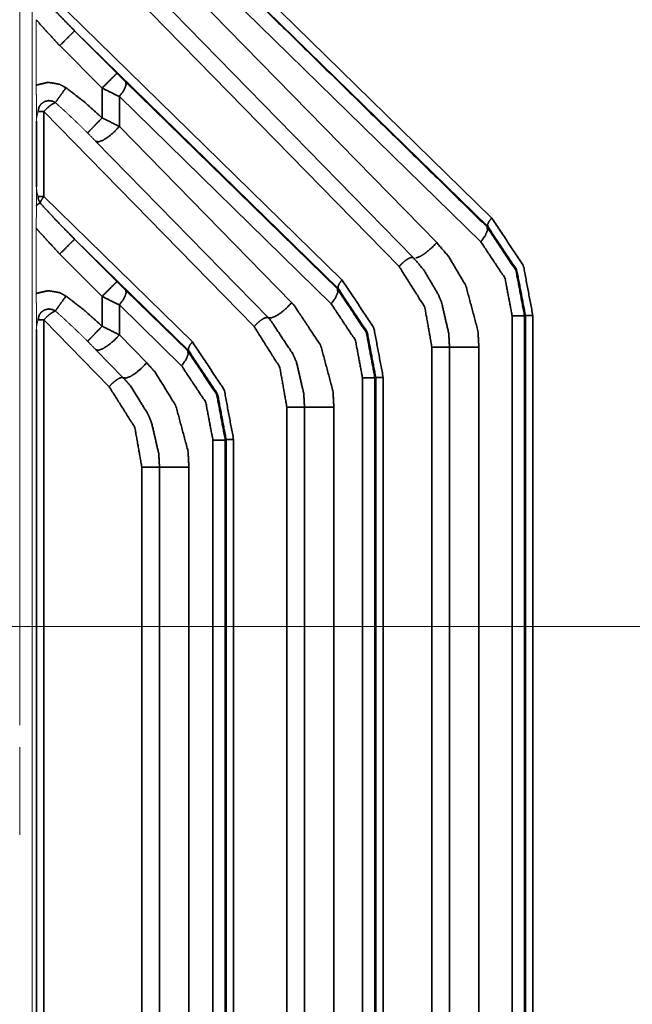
# Model space of a CAD drawing. Header units: millimetres. Extents: x 4 to 836, y 5 to 589.
# Tile 95 of 145: x 653 to 667, y 299 to 322. Entities that reach past the tile are written whole.
import ezdxf

# ---------------------------------------------------------------- set-up
doc = ezdxf.new("R2010")
doc.units = ezdxf.units.MM
doc.layers.add('1', color=7, linetype='Continuous', true_color=0xffffff)
doc.styles.add('ideas_simplex', font='simplex.shx')
doc.dimstyles.get("Standard").update_dxf_attribs({"dimtxt": 0.18, "dimasz": 0.18, "dimexe": 0.18, "dimexo": 0.0625, "dimgap": 0.09, "dimtad": 0, "dimtih": 1, "dimtoh": 1, "dimdec": 4, "dimzin": 0, "dimdsep": 46, "dimtxsty": 'Standard', "dimcen": 0.09, "dimadec": 0, "dimazin": 0, "dimtfac": 1, "dimtdec": 4, "dimtofl": 0, "dimtmove": 0, "dimatfit": 3, "dimfxl": 1, "dimtolj": 1, "dimtzin": 0, "dimarcsym": 0})

# ---------------------------------------------------------------- blocks, each defined once
blk = doc.blocks.new('_U5')
at = {"layer": '1', "color": 87, "lineweight": 25}
for p, q in [((663.6225, 395.000191), (662.1225, 395.000191)), ((662.1225, 395.000191), (662.1225, 389.375191)), ((676.3275, 395.000191), (674.8275, 395.000191)), ((676.3275, 389.375191), (676.3275, 395.000191)), ((662.1225, 389.375191), (663.6225, 389.375191)), ((674.8275, 389.375191), (676.3275, 389.375191))]:
    blk.add_line(p, q, dxfattribs=at)
at = {"layer": '1', "color": 152, "lineweight": 13}
for p, q in [((637.725, 328.892921), (637.725, 389.875191)), ((700.725, 310.5), (700.725, 389.875191))]:
    blk.add_line(p, q, dxfattribs=at)
at = {"layer": '1', "color": 27, "lineweight": 13}
blk.add_line((700.725, 387.875191), (637.725, 387.875191), dxfattribs=at)
at = {"layer": '1', "color": 27, "lineweight": 18}
for points in [[(637.725, 387.875191), (640.724998, 388.404172), (640.725002, 387.34621)], [(700.725, 387.875191), (697.725002, 387.34621), (697.724998, 388.404172)]]:
    blk.add_solid(points, dxfattribs=at)
at = {"layer": '1', "color": 87, "linetype": 'Continuous', "lineweight": 25, "char_height": 3, "attachment_point": 7, "line_spacing_factor": 1.204819, "style": 'ideas_simplex'}
for s, insert in [('\\W1.0642;63', (666.564, 397.135191)), ('\\W1.2097;2.48', (663.594, 389.822691))]:
    blk.add_mtext(s, dxfattribs=dict(at, insert=insert))
blk = doc.blocks.new('_U9')
at = {"layer": '1', "color": 152, "lineweight": 13}
for p, q in [((698.225, 308), (616.908898, 308)), ((670.749078, 246.499924), (616.908898, 246.499924))]:
    blk.add_line(p, q, dxfattribs=at)
at = {"layer": '1', "color": 27, "lineweight": 13}
blk.add_line((618.908898, 308), (618.908898, 246.499924), dxfattribs=at)
at = {"layer": '1', "color": 87, "lineweight": 25}
for p, q in [((617.408898, 284.352462), (611.783898, 284.352462)), ((611.783898, 284.352462), (611.783898, 282.852462)), ((617.408898, 282.852462), (617.408898, 284.352462)), ((611.783898, 271.647462), (611.783898, 270.147462)), ((617.408898, 270.147462), (617.408898, 271.647462)), ((611.783898, 270.147462), (617.408898, 270.147462))]:
    blk.add_line(p, q, dxfattribs=at)
at = {"layer": '1', "color": 27, "lineweight": 18}
for points in [[(618.908898, 308), (619.437879, 305.000002), (618.379917, 304.999998)], [(618.908898, 246.499924), (618.379917, 249.499922), (619.437879, 249.499926)]]:
    blk.add_solid(points, dxfattribs=at)
at = {"layer": '1', "color": 87, "linetype": 'Continuous', "lineweight": 25, "char_height": 3, "attachment_point": 7, "rotation": 90, "line_spacing_factor": 1.204819, "style": 'ideas_simplex'}
for s, insert in [('\\W1.2097;61,5', (609.942898, 271.594962)), ('\\W1.2097;2.42', (617.255398, 271.594962))]:
    blk.add_mtext(s, dxfattribs=dict(at, insert=insert))

msp = doc.modelspace()

# ---------------------------------------------------------------- linework, layer by layer
at = {"layer": '1', "color": 143, "linetype": 'Continuous', "lineweight": 18}
for p, q in [((652.925, 340.357), (652.925, 305.658)), ((653.225, 253.535), (653.225, 340.465)), ((653.319, 322.419), (653.319, 320.861)), ((653.319, 317.469), (653.319, 315.912)), ((652.925, 305.136), (652.925, 305.048)), ((652.925, 305.048), (652.925, 303.548)), ((652.925, 303.548), (652.925, 303.057))]:
    msp.add_line(p, q, dxfattribs=at)
at = {"layer": '1', "color": 143, "linetype": 'Continuous', "lineweight": 35}
for p, q in [((653.5, 328.118), (664.14, 317.715)), ((664.051, 317.503), (654.23, 327.105)), ((663.885, 317.142), (655.294, 325.542)), ((661.942, 316.556), (653.5, 325.186)), ((655.294, 324.831), (662.835, 317.123)), ((662.277, 316.769), (654.736, 324.477)), ((653.5, 323.168), (660.584, 316.242)), ((660.495, 316.03), (654.23, 322.155)), ((654.23, 322.155), (655.237, 321.148)), ((654.883, 320.795), (653.877, 321.802)), ((655.442, 320.945), (660.477, 316.022)), ((654.883, 320.086), (654.883, 320.795)), ((660.329, 315.669), (655.294, 320.592)), ((655.294, 320.592), (655.294, 319.881)), ((658.496, 315.129), (653.5, 320.237)), ((653.5, 320.237), (653.5, 318.218)), ((653.323, 318.447), (653.323, 320.008)), ((655.294, 319.881), (659.389, 315.695)), ((658.831, 315.341), (654.736, 319.527)), ((653.5, 318.218), (657.028, 314.769)), ((656.939, 314.557), (654.23, 317.205)), ((654.23, 317.205), (655.237, 316.199)), ((654.883, 315.845), (653.877, 316.852)), ((654.883, 315.137), (654.883, 315.845)), ((655.442, 315.995), (656.921, 314.549)), ((656.773, 314.196), (655.294, 315.642)), ((655.294, 315.642), (655.294, 314.931)), ((664.629, 278.62), (664.629, 315.38)), ((664.944, 315.389), (664.923, 315.38)), ((664.923, 315.38), (664.923, 278.62)), ((664.944, 278.611), (664.944, 315.389)), ((665.121, 315.389), (665.121, 278.611)), ((655.051, 313.701), (653.5, 315.287)), ((655.294, 314.931), (655.943, 314.268)), ((662.72, 279.357), (662.72, 314.643)), ((663.139, 279.357), (663.139, 314.643)), ((663.837, 314.643), (663.837, 279.357)), ((655.385, 313.914), (654.736, 314.577)), ((656.921, 314.549), (656.939, 314.557)), ((661.073, 280.093), (661.073, 313.907)), ((661.388, 313.916), (661.367, 313.907)), ((661.367, 313.907), (661.367, 280.093)), ((661.388, 280.084), (661.388, 313.916)), ((661.565, 313.916), (661.565, 280.084)), ((659.275, 280.784), (659.275, 313.216)), ((659.693, 280.784), (659.693, 313.216)), ((660.392, 313.216), (660.392, 280.784)), ((657.517, 281.566), (657.517, 312.434)), ((657.832, 312.443), (657.811, 312.434)), ((657.811, 312.434), (657.811, 281.566)), ((657.832, 281.557), (657.832, 312.443)), ((658.009, 312.443), (658.009, 281.557)), ((655.829, 282.212), (655.829, 311.788)), ((656.248, 282.212), (656.248, 311.788)), ((656.946, 311.788), (656.946, 282.212))]:
    msp.add_line(p, q, dxfattribs=at)
msp.add_open_spline([(656.825, 324.542), (664.033, 317.495)], degree=1, dxfattribs=at)
for points, knots in [([(653.41, 323.018), (653.555, 322.856), (653.789, 322.604), (654.23, 322.155)], [0, 0, 0.18283, 0.471339, 1, 1]), ([(653.877, 321.802), (653.423, 322.294), (653.319, 322.419)], [0, 0, 0.805213, 1, 1]), ([(654.23, 322.155), (654.2, 322.125), (654.122, 322.047), (654.009, 321.934), (653.877, 321.802)], [0, 0, 0.250001, 0.500004, 0.750001, 1, 1]), ([(655.237, 321.148), (655.206, 321.118), (655.129, 321.041), (655.016, 320.927), (654.883, 320.795)], [0, 0, 0.250001, 0.499997, 0.749998, 1, 1]), ([(655.237, 321.148), (655.343, 321.042), (655.442, 320.945)], [0, 0, 0.513818, 1, 1]), ([(653.319, 320.861), (653.34, 320.871), (653.604, 320.931), (653.871, 320.885), (654.024, 320.804)], [0, 0, 0.030938, 0.398167, 0.765407, 1, 1]), ([(655.442, 320.945), (655.455, 320.891), (655.451, 320.867), (655.432, 320.809), (655.399, 320.742), (655.377, 320.706), (655.294, 320.592)], [0, 0, 0.249664, 0.333185, 0.500001, 0.666816, 0.750334, 1, 1]), ([(654.024, 320.804), (653.93, 320.67), (653.879, 320.599), (653.834, 320.535), (653.773, 320.449)], [0, 0, 0.316309, 0.5, 0.683691, 1, 1]), ([(654.024, 320.804), (654.467, 320.461), (654.883, 320.086)], [0, 0, 0.499903, 1, 1]), ([(655.294, 320.592), (655.096, 320.689), (654.883, 320.795)], [0, 0, 0.490348, 1, 1]), ([(653.773, 320.449), (653.716, 320.48), (653.616, 320.497), (653.61, 320.497), (653.517, 320.474), (653.434, 320.416), (653.396, 320.364), (653.38, 320.33), (653.363, 320.237)], [0, 0, 0.114549, 0.29387, 0.305106, 0.473386, 0.652711, 0.766545, 0.832835, 1, 1]), ([(653.773, 320.449), (653.736, 320.433), (653.693, 320.409), (653.651, 320.38), (653.598, 320.336), (653.563, 320.304), (653.508, 320.246), (653.5, 320.237)], [0, 0, 0.158511, 0.317562, 0.462104, 0.642785, 0.765625, 0.967923, 1, 1]), ([(653.5, 320.237), (653.409, 320.237), (653.395, 320.237), (653.363, 320.237)], [0, 0, 0.589085, 0.701316, 1, 1]), ([(654.883, 320.086), (654.783, 319.982), (654.763, 319.961), (654.691, 319.886), (654.615, 319.808), (654.563, 319.753), (654.541, 319.726)], [0, 0, 0.202451, 0.244324, 0.405263, 0.607714, 0.810168, 1, 1]), ([(654.883, 320.086), (654.98, 320.039), (655.294, 319.881)], [0, 0, 0.229328, 1, 1]), ([(655.294, 319.881), (655.17, 319.751), (655.035, 319.637), (654.907, 319.556), (654.803, 319.518), (654.736, 319.527)], [0, 0, 0.199998, 0.400001, 0.599999, 0.8, 1, 1]), ([(653.363, 318.218), (653.414, 318.218), (653.5, 318.218)], [0, 0, 0.448971, 1, 1]), ([(653.363, 318.218), (653.367, 318.169), (653.379, 318.126), (653.41, 318.068)], [0, 0, 0.307042, 0.590011, 1, 1]), ([(653.5, 318.218), (653.443, 318.138), (653.437, 318.128), (653.41, 318.068)], [0, 0, 0.499523, 0.566378, 1, 1]), ([(653.41, 318.068), (653.345, 318.023), (653.324, 318.008)], [0, 0, 0.786944, 1, 1]), ([(653.41, 318.068), (653.555, 317.906), (653.789, 317.655), (654.23, 317.205)], [0, 0, 0.182829, 0.471339, 1, 1]), ([(664.051, 317.503), (664.045, 317.55), (664.077, 317.624), (664.14, 317.715)], [0, 0, 0.333333, 0.666664, 1, 1]), ([(664.14, 317.715), (664.897, 316.573), (665.121, 315.389)], [0, 0, 0.53865, 1, 1]), ([(653.877, 316.852), (653.423, 317.344), (653.319, 317.469)], [0, 0, 0.805215, 1, 1]), ([(663.885, 317.142), (663.99, 317.292), (664.042, 317.417), (664.033, 317.495)], [0, 0, 0.333331, 0.666666, 1, 1]), ([(664.033, 317.495), (664.72, 316.457), (664.923, 315.38)], [0, 0, 0.536499, 1, 1]), ([(664.944, 315.389), (664.74, 316.465), (664.051, 317.503)], [0, 0, 0.459897, 1, 1]), ([(654.23, 317.205), (654.2, 317.175), (654.122, 317.098), (654.009, 316.984), (653.877, 316.852)], [0, 0, 0.250001, 0.500004, 0.750001, 1, 1]), ([(662.343, 316.759), (662.447, 316.798), (662.575, 316.879), (662.71, 316.992), (662.835, 317.123)], [0, 0, 0.249999, 0.500001, 0.749996, 1, 1]), ([(662.835, 317.123), (663.125, 316.785), (663.527, 316.102), (663.817, 315.024), (663.837, 314.643)], [0, 0, 0.166877, 0.458949, 0.86299, 1, 1]), ([(664.629, 315.38), (664.459, 316.277), (663.885, 317.142)], [0, 0, 0.461349, 1, 1]), ([(661.942, 316.556), (662.017, 316.635), (662.099, 316.703), (662.176, 316.752), (662.238, 316.774), (662.277, 316.769)], [0, 0, 0.200948, 0.401904, 0.602852, 0.803805, 1, 1]), ([(663.139, 314.643), (663.122, 314.967), (662.951, 315.701), (662.874, 315.889), (662.528, 316.476), (662.277, 316.769)], [0, 0, 0.136031, 0.453101, 0.539289, 0.831943, 1, 1]), ([(662.72, 314.643), (662.551, 315.592), (661.942, 316.556)], [0, 0, 0.452092, 1, 1]), ([(660.584, 316.242), (660.521, 316.151), (660.489, 316.077), (660.495, 316.03)], [0, 0, 0.333333, 0.666664, 1, 1]), ([(660.584, 316.242), (661.341, 315.1), (661.565, 313.916)], [0, 0, 0.53865, 1, 1]), ([(655.237, 316.199), (655.206, 316.168), (655.129, 316.091), (655.016, 315.978), (654.883, 315.845)], [0, 0, 0.25, 0.499998, 0.749997, 1, 1]), ([(655.237, 316.199), (655.343, 316.093), (655.442, 315.995)], [0, 0, 0.513814, 1, 1]), ([(660.477, 316.022), (660.486, 315.944), (660.434, 315.819), (660.329, 315.669)], [0, 0, 0.333332, 0.666668, 1, 1]), ([(660.477, 316.022), (661.164, 314.984), (661.367, 313.907)], [0, 0, 0.536499, 1, 1]), ([(661.388, 313.916), (661.185, 314.992), (660.495, 316.03)], [0, 0, 0.459898, 1, 1]), ([(653.319, 315.912), (653.34, 315.921), (653.604, 315.981), (653.871, 315.936), (654.024, 315.854)], [0, 0, 0.030937, 0.398167, 0.765407, 1, 1]), ([(654.024, 315.854), (653.93, 315.721), (653.879, 315.649), (653.834, 315.585), (653.773, 315.5)], [0, 0, 0.316307, 0.499999, 0.683688, 1, 1]), ([(654.024, 315.854), (654.467, 315.512), (654.883, 315.137)], [0, 0, 0.499902, 1, 1]), ([(655.294, 315.642), (655.096, 315.739), (654.883, 315.845)], [0, 0, 0.490349, 1, 1]), ([(655.442, 315.995), (655.455, 315.942), (655.451, 315.917), (655.432, 315.859), (655.399, 315.792), (655.377, 315.756), (655.294, 315.642)], [0, 0, 0.249663, 0.333184, 0.499999, 0.666814, 0.750334, 1, 1]), ([(653.773, 315.5), (653.716, 315.53), (653.616, 315.547), (653.61, 315.547), (653.517, 315.525), (653.434, 315.466), (653.396, 315.414), (653.38, 315.38), (653.363, 315.287)], [0, 0, 0.114547, 0.293869, 0.305105, 0.473385, 0.652708, 0.766542, 0.832831, 1, 1]), ([(659.389, 315.695), (659.264, 315.565), (659.129, 315.452), (659.001, 315.37), (658.897, 315.332), (658.831, 315.341)], [0, 0, 0.200003, 0.400002, 0.599999, 0.800001, 1, 1]), ([(659.389, 315.695), (659.445, 315.637), (660.081, 314.675), (660.371, 313.596), (660.392, 313.216)], [0, 0, 0.030388, 0.458246, 0.862812, 1, 1]), ([(661.073, 313.907), (660.903, 314.804), (660.329, 315.669)], [0, 0, 0.461349, 1, 1]), ([(653.773, 315.5), (653.736, 315.484), (653.693, 315.459), (653.651, 315.43), (653.598, 315.387), (653.563, 315.354), (653.508, 315.296), (653.5, 315.287)], [0, 0, 0.158512, 0.317561, 0.462102, 0.642786, 0.765626, 0.967923, 1, 1]), ([(658.831, 315.341), (658.792, 315.347), (658.73, 315.324), (658.653, 315.276), (658.571, 315.207), (658.496, 315.129)], [0, 0, 0.196194, 0.397145, 0.598093, 0.799048, 1, 1]), ([(659.693, 313.216), (659.676, 313.54), (659.505, 314.274), (659.428, 314.462), (658.879, 315.291), (658.831, 315.341)], [0, 0, 0.136207, 0.453691, 0.539991, 0.96935, 1, 1]), ([(664.629, 315.38), (664.78, 315.38), (664.883, 315.38), (664.923, 315.38)], [0, 0, 0.333334, 0.666666, 1, 1]), ([(664.944, 315.389), (664.969, 315.389), (665.03, 315.389), (665.121, 315.389)], [0, 0, 0.333334, 0.666666, 1, 1]), ([(653.5, 315.287), (653.409, 315.287), (653.395, 315.287), (653.363, 315.287)], [0, 0, 0.589085, 0.701316, 1, 1]), ([(653.5, 315.287), (653.5, 309.191), (653.5, 297), (653.5, 284.809), (653.5, 278.713)], [0, 0, 0.166667, 0.5, 0.833333, 1, 1]), ([(654.883, 315.137), (654.783, 315.032), (654.763, 315.011), (654.691, 314.936), (654.615, 314.858), (654.563, 314.804), (654.541, 314.776)], [0, 0, 0.202451, 0.244324, 0.405264, 0.607714, 0.810167, 1, 1]), ([(654.883, 315.137), (654.98, 315.09), (655.294, 314.931)], [0, 0, 0.229329, 1, 1]), ([(659.275, 313.216), (659.105, 314.165), (658.496, 315.129)], [0, 0, 0.45209, 1, 1]), ([(653.323, 278.942), (653.323, 290.904), (653.323, 303.096), (653.323, 315.058)], [0, 0, 0.331219, 0.668781, 1, 1]), ([(654.736, 314.577), (654.803, 314.568), (654.907, 314.606), (655.035, 314.688), (655.17, 314.801), (655.294, 314.931)], [0, 0, 0.2, 0.400002, 0.6, 0.800003, 1, 1]), ([(657.028, 314.769), (656.965, 314.679), (656.933, 314.604), (656.939, 314.557)], [0, 0, 0.333335, 0.666667, 1, 1]), ([(657.028, 314.769), (657.785, 313.627), (658.009, 312.443)], [0, 0, 0.538651, 1, 1]), ([(662.72, 314.643), (662.826, 314.643), (662.934, 314.643), (662.949, 314.643), (663.03, 314.643), (663.049, 314.643), (663.102, 314.643), (663.117, 314.643), (663.139, 314.643)], [0, 0, 0.19961, 0.399454, 0.429343, 0.599495, 0.644311, 0.79969, 0.859431, 1, 1]), ([(663.139, 314.643), (663.202, 314.643), (663.321, 314.643), (663.481, 314.643), (663.661, 314.643), (663.837, 314.643)], [0, 0, 0.200001, 0.399999, 0.599999, 0.800001, 1, 1]), ([(656.921, 314.549), (656.93, 314.471), (656.878, 314.346), (656.773, 314.196)], [0, 0, 0.333334, 0.666666, 1, 1]), ([(656.921, 314.549), (657.608, 313.511), (657.811, 312.434)], [0, 0, 0.536499, 1, 1]), ([(657.832, 312.443), (657.629, 313.519), (656.939, 314.557)], [0, 0, 0.459897, 1, 1]), ([(655.943, 314.268), (655.819, 314.138), (655.684, 314.024), (655.556, 313.943), (655.452, 313.905), (655.385, 313.914)], [0, 0, 0.200001, 0.400001, 0.599998, 0.8, 1, 1]), ([(655.943, 314.268), (656.147, 314.041), (656.636, 313.247), (656.926, 312.169), (656.946, 311.788)], [0, 0, 0.114555, 0.458763, 0.862943, 1, 1]), ([(657.517, 312.434), (657.347, 313.331), (656.773, 314.196)], [0, 0, 0.461349, 1, 1]), ([(655.385, 313.914), (655.346, 313.92), (655.284, 313.897), (655.207, 313.848), (655.126, 313.78), (655.051, 313.701)], [0, 0, 0.196193, 0.397143, 0.598093, 0.799048, 1, 1]), ([(656.248, 311.788), (656.23, 312.113), (656.059, 312.847), (655.982, 313.035), (655.561, 313.717), (655.385, 313.914)], [0, 0, 0.136078, 0.453257, 0.539475, 0.884568, 1, 1]), ([(661.367, 313.907), (661.327, 313.907), (661.224, 313.907), (661.073, 313.907)], [0, 0, 0.333332, 0.666666, 1, 1]), ([(661.565, 313.916), (661.474, 313.916), (661.413, 313.916), (661.388, 313.916)], [0, 0, 0.333342, 0.666669, 1, 1]), ([(655.829, 311.788), (655.659, 312.738), (655.051, 313.701)], [0, 0, 0.452091, 1, 1]), ([(659.693, 313.216), (659.671, 313.216), (659.656, 313.216), (659.603, 313.216), (659.584, 313.216), (659.504, 313.216), (659.488, 313.216), (659.38, 313.216), (659.275, 313.216)], [0, 0, 0.140569, 0.200314, 0.355688, 0.400504, 0.570663, 0.600546, 0.80039, 1, 1]), ([(660.392, 313.216), (660.215, 313.216), (660.036, 313.216), (659.875, 313.216), (659.756, 313.216), (659.693, 313.216)], [0, 0, 0.199999, 0.400001, 0.6, 0.8, 1, 1]), ([(657.811, 312.434), (657.771, 312.434), (657.668, 312.434), (657.517, 312.434)], [0, 0, 0.333333, 0.666671, 1, 1]), ([(658.009, 312.443), (657.918, 312.443), (657.857, 312.443), (657.832, 312.443)], [0, 0, 0.333332, 0.666669, 1, 1]), ([(656.248, 311.788), (656.225, 311.788), (656.21, 311.788), (656.157, 311.788), (656.139, 311.788), (656.058, 311.788), (656.042, 311.788), (655.934, 311.788), (655.829, 311.788)], [0, 0, 0.140571, 0.200314, 0.355688, 0.400504, 0.570663, 0.600546, 0.80039, 1, 1]), ([(656.946, 311.788), (656.77, 311.788), (656.59, 311.788), (656.43, 311.788), (656.31, 311.788), (656.248, 311.788)], [0, 0, 0.199999, 0.4, 0.600003, 0.800002, 1, 1])]:
    msp.add_open_spline(points, degree=1, knots=knots, dxfattribs=at)
at = {"layer": '1', "color": 143, "linetype": 'Continuous', "lineweight": 18}
for points, knots in [([(653.323, 320.008), (653.324, 320.035), (653.326, 320.205), (653.326, 320.229), (653.326, 320.292), (653.325, 320.364), (653.322, 320.533), (653.322, 320.564), (653.32, 320.666), (653.319, 320.809), (653.319, 320.861)], [0, 0, 0.034508, 0.235694, 0.261884, 0.331634, 0.416735, 0.624039, 0.662046, 0.781834, 0.942859, 1, 1]), ([(654.541, 319.726), (654.349, 319.914), (654.16, 320.095), (653.968, 320.274), (653.773, 320.449)], [0, 0, 0.253147, 0.502323, 0.751388, 1, 1]), ([(653.363, 320.237), (653.362, 320.234), (653.36, 320.229), (653.346, 320.186), (653.329, 320.098), (653.324, 320.03), (653.323, 320.008)], [0, 0, 0.012759, 0.035477, 0.233053, 0.619263, 0.907581, 1, 1]), ([(654.736, 319.527), (654.584, 319.682), (654.541, 319.726)], [0, 0, 0.775964, 1, 1]), ([(653.323, 318.447), (653.333, 318.331), (653.341, 318.287), (653.347, 318.265), (653.362, 318.221), (653.363, 318.218)], [0, 0, 0.493334, 0.682802, 0.78267, 0.987251, 1, 1]), ([(653.324, 318.008), (653.326, 318.161), (653.326, 318.166), (653.326, 318.243), (653.326, 318.293), (653.325, 318.34), (653.323, 318.447)], [0, 0, 0.354451, 0.365617, 0.530164, 0.638337, 0.746506, 1, 1]), ([(653.319, 317.469), (653.321, 317.779), (653.322, 317.889), (653.324, 318.008)], [0, 0, 0.561418, 0.76649, 1, 1]), ([(653.323, 315.058), (653.324, 315.086), (653.326, 315.255), (653.326, 315.279), (653.326, 315.342), (653.325, 315.414), (653.322, 315.583), (653.322, 315.614), (653.32, 315.716), (653.319, 315.86), (653.319, 315.912)], [0, 0, 0.03451, 0.235693, 0.261886, 0.331635, 0.416734, 0.624038, 0.662047, 0.781834, 0.942857, 1, 1]), ([(654.541, 314.776), (654.349, 314.964), (654.16, 315.146), (653.968, 315.324), (653.773, 315.5)], [0, 0, 0.253149, 0.502324, 0.75139, 1, 1]), ([(653.363, 315.287), (653.362, 315.284), (653.36, 315.279), (653.346, 315.236), (653.329, 315.148), (653.324, 315.08), (653.323, 315.058)], [0, 0, 0.012753, 0.035466, 0.233047, 0.619257, 0.907575, 1, 1]), ([(654.736, 314.577), (654.584, 314.733), (654.541, 314.776)], [0, 0, 0.775967, 1, 1])]:
    msp.add_open_spline(points, degree=1, knots=knots, dxfattribs=at)

# ---------------------------------------------------------------- dimensions: what is measured, and where the dimension line sits
at = {"layer": '1', "color": 87, "linetype": 'Continuous', "lineweight": 25}
for base, p1, angle, text, picture, middle in [((700.725, 387.875), (637.725, 325.867), 180, '\\C87;63\\P[\\C87;\\H3.00;\\Fsimplex.shx;2.48\\Fsimplex.shx;\\H3.00;\\C87; ]', '_U5', (669.225, 387.875)), ((618.909, 308), (675.803, 246.5), 270, '\\C87;61,5\\P[\\C87;\\H3.00;\\Fsimplex.shx;2.42\\Fsimplex.shx;\\H3.00;\\C87; ]', '_U9', (618.909, 277.25))]:
    dim = msp.add_linear_dim(base=base, p1=p1, p2=(700.725, 308), angle=angle, text=text, dimstyle='Standard', override={"dimtxt": 3, "dimasz": 3, "dimexe": 2, "dimexo": 2.5, "dimgap": 1.5, "dimtad": 1, "dimtih": 0, "dimtoh": 0, "dimdec": 2, "dimlfac": 1, "dimzin": 8, "dimdsep": 44, "dimlunit": 2, "dimpost": '', "dimtxsty": 'ideas_simplex', "dimsah": 1, "dimse1": 0, "dimse2": 0, "dimsd1": 0, "dimsd2": 0, "dimclrd": 27, "dimclre": 152, "dimclrt": 87, "dimtol": 0, "dimtm": -0.1, "dimtfac": 0.5, "dimtdec": 2, "dimtofl": 1, "dimtmove": 0, "dimtzin": 8, "dimlwd": 13, "dimlwe": 13}, dxfattribs=at)
    dim.commit()
    dim.dimension.update_dxf_attribs({"geometry": picture, "text_midpoint": middle, "dimtype": 160})

doc.saveas('drawing.dxf')
